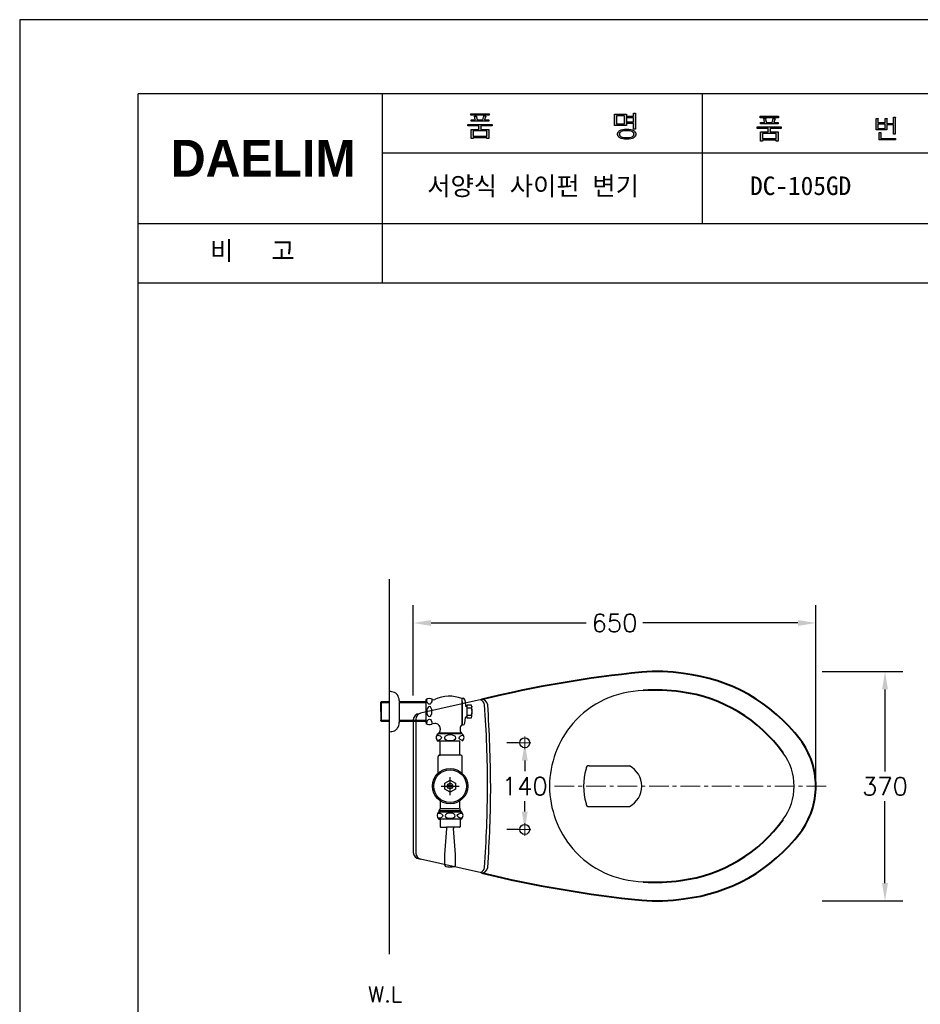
# Model space of a CAD drawing. Extents: x 69273 to 71698, y 58245 to 61676.
# Tile 2 of 4: x 69273 to 70727, y 60085 to 61676. Entities that reach past the tile are written whole.
import ezdxf
from ezdxf.lldxf.tags import DXFTag

# ---------------------------------------------------------------- set-up
doc = ezdxf.new("R2010")
doc.units = 0
doc.header["$MEASUREMENT"] = 0
doc.linetypes.add('CENTER', pattern=[50.8, 31.75, -6.35, 6.35, -6.35])
doc.layers.get('0').update_dxf_attribs({"linetype": 'CONTINUOUS'})
doc.layers.get('Defpoints').update_dxf_attribs({"linetype": 'CONTINUOUS'})
for name, color, linetype in [('001', 7, 'CONTINUOUS'), ('002', 7, 'CONTINUOUS'), ('D', 2, 'CONTINUOUS'), ('Dim', 4, 'CONTINUOUS'), ('LINE', 7, 'CONTINUOUS'), ('LINE @ 1 VP1', 7, 'CONTINUOUS'), ('LINE @ 1 VPModel', 7, 'CONTINUOUS'), ('YA', 7, 'CONTINUOUS')]:
    doc.layers.add(name, color=color, linetype=linetype)
for name, color, linetype, lineweight in [('CEN', 1, 'CENTER', 5), ('DWG', 7, 'CONTINUOUS', 25), ('OUTLINE', 11, 'CONTINUOUS', 40)]:
    doc.layers.add(name, color=color, linetype=linetype, lineweight=lineweight)
doc.styles.add('h', font='txt', dxfattribs={"height": 30})
doc.styles.get("Standard").update_dxf_attribs({"font": 'txt.shx', "bigfont": 'ghs.shx'})
doc.styles.add('스타일1', font='txt.shx', dxfattribs={"bigfont": 'ghs.shx'})
tags = doc.linetypes.add('Amconstr', pattern=[9999, 9999, 0]).pattern_tags.tags
tags[6:7] = [DXFTag(74, 4), DXFTag(75, 0), DXFTag(340, '0'), DXFTag(46, 1.0), DXFTag(50, 0.0), DXFTag(44, 0.0), DXFTag(45, 0.0)]
tags[4:5] = [DXFTag(74, 4), DXFTag(75, 0), DXFTag(340, '0'), DXFTag(46, 1.0), DXFTag(50, 0.0), DXFTag(44, 0.0), DXFTag(45, 0.0)]
doc.dimstyles.get("Standard").update_dxf_attribs({"dimtxt": 0.18, "dimasz": 0.18, "dimexe": 0.18, "dimexo": 0.0625, "dimgap": 0.09, "dimtad": 0, "dimtih": 1, "dimtoh": 1, "dimdec": 4, "dimzin": 0, "dimdsep": 46, "dimtxsty": 'Standard', "dimcen": 0.09, "dimadec": 0, "dimazin": 0, "dimtfac": 1, "dimtdec": 4, "dimtofl": 0, "dimtmove": 0, "dimatfit": 0, "dimfxl": 0, "dimtolj": 1, "dimtzin": 0, "dimarcsym": 0})

# ---------------------------------------------------------------- blocks, each defined once
blk = doc.blocks.new('*D7')
at = {"layer": 'Defpoints', "color": 0}
for p in [(70088.2, 60507.5), (70088.2, 60367.5), (70088.2, 60367.5)]:
    blk.add_point(p, dxfattribs=at)
at = {"layer": 'Dim', "color": 0, "lineweight": -2}
for p, q in [((70078.2, 60507.5), (70059.4, 60507.5)), ((70088.2, 60478.7), (70088.2, 60461.5)), ((70088.2, 60396.3), (70088.2, 60413.5)), ((70078.2, 60367.5), (70059.4, 60367.5))]:
    blk.add_line(p, q, dxfattribs=at)
at = {"layer": 'Dim', "color": 0}
for points in [[(70083.4, 60478.7), (70093, 60478.7), (70088.2, 60507.5)], [(70083.4, 60396.3), (70093, 60396.3), (70088.2, 60367.5)]]:
    blk.add_solid(points, dxfattribs=at)
at = {"layer": 'Dim', "color": 0, "insert": (70088.2, 60437.5), "char_height": 28.8, "attachment_point": 5}
blk.add_mtext('\\A1;140', dxfattribs=at)
blk = doc.blocks.new('*D9')
at = {"layer": 'Defpoints', "color": 0}
for p in [(70558.2, 60622.5), (70669.9, 60622.5), (70558.2, 60252)]:
    blk.add_point(p, dxfattribs=at)
at = {"layer": 'Dim', "color": 0, "lineweight": -2}
for p, q in [((70568.2, 60622.5), (70698.7, 60622.5)), ((70669.9, 60593.7), (70669.9, 60461.2)), ((70669.9, 60280.8), (70669.9, 60413.2)), ((70568.2, 60252), (70698.7, 60252))]:
    blk.add_line(p, q, dxfattribs=at)
at = {"layer": 'Dim', "color": 0}
for points in [[(70665.1, 60593.7), (70674.7, 60593.7), (70669.9, 60622.5)], [(70665.1, 60280.8), (70674.7, 60280.8), (70669.9, 60252)]]:
    blk.add_solid(points, dxfattribs=at)
at = {"layer": 'Dim', "color": 0, "insert": (70669.9, 60437.2), "char_height": 28.8, "attachment_point": 5}
blk.add_mtext('\\A1;370', dxfattribs=at)
blk = doc.blocks.new('*D10')
at = {"layer": 'Defpoints', "color": 0}
for p in [(70558.2, 60701.1), (69908.2, 60574.2), (70558.2, 60437.5)]:
    blk.add_point(p, dxfattribs=at)
at = {"layer": 'Dim', "color": 0, "lineweight": -2}
for p, q in [((69908.2, 60584.2), (69908.2, 60729.9)), ((70558.2, 60447.5), (70558.2, 60729.9)), ((69937, 60701.1), (70187.6, 60701.1)), ((70529.4, 60701.1), (70278.8, 60701.1))]:
    blk.add_line(p, q, dxfattribs=at)
at = {"layer": 'Dim', "color": 0}
for points in [[(69937, 60705.9), (69937, 60696.3), (69908.2, 60701.1)], [(70529.4, 60705.9), (70529.4, 60696.3), (70558.2, 60701.1)]]:
    blk.add_solid(points, dxfattribs=at)
at = {"layer": 'Dim', "color": 0, "insert": (70233.2, 60701.1), "char_height": 28.8, "attachment_point": 5}
blk.add_mtext('\\A1;650', dxfattribs=at)
blk = doc.blocks.new('*U32')
at = {"layer": 'LINE @ 1 VP1', "linetype": 'Amconstr'}
h = blk.add_hatch(color=256, dxfattribs=at)
h.dxf.hatch_style = 1
h.paths.add_polyline_path([(70475.4, 61509.8), (70468.9, 61509.8), (70468.9, 61507.4), (70497.2, 61507.4), (70497.2, 61509.8), (70490.5, 61509.8), (70491.8, 61514.2), (70491.8, 61514.6), (70492.5, 61515.3), (70492.5, 61515.4), (70492.5, 61515.4), (70492.6, 61515.5), (70492.6, 61515.5), (70492.6, 61515.5), (70492.6, 61515.6), (70492.6, 61515.6), (70492.6, 61515.6), (70492.5, 61515.6), (70492.5, 61515.6), (70492.5, 61515.6), (70492.4, 61515.7), (70492.2, 61515.7), (70491.5, 61515.9), (70489.1, 61516.3), (70487.6, 61509.8), (70478.4, 61509.8), (70477.2, 61514.7), (70477.4, 61515.2), (70477.5, 61515.5), (70477.5, 61515.6), (70477.6, 61515.7), (70477.6, 61515.7), (70477.6, 61515.7), (70477.6, 61515.8), (70477.6, 61515.8), (70477.6, 61515.8), (70477.5, 61515.8), (70477.5, 61515.9), (70477.5, 61515.9), (70477.5, 61515.9), (70477.4, 61515.9), (70477.3, 61515.9), (70477.1, 61516), (70476.2, 61516), (70474, 61516)])
h.paths.add_polyline_path([(70463.5, 61502.4), (70463.5, 61499.9), (70481.5, 61499.9), (70481.5, 61494.4), (70468.9, 61494.4), (70468.9, 61479.7), (70472, 61479.7), (70472, 61480.9), (70494.1, 61480.9), (70494.1, 61479.7), (70497.2, 61479.7), (70497.2, 61494.4), (70484.6, 61494.4), (70484.6, 61499.9), (70502.5, 61499.9), (70502.5, 61502.4)])
h.paths.add_polyline_path([(70494.1, 61491.8), (70494.1, 61483.5), (70472, 61483.5), (70472, 61491.8)], flags=16)
at = {"layer": 'LINE @ 1 VPModel', "linetype": 'Amconstr'}
h = blk.add_hatch(color=256, dxfattribs=at)
h.dxf.hatch_style = 1
h.paths.add_polyline_path([(70475.4, 61509.8), (70468.9, 61509.8), (70468.9, 61507.4), (70497.2, 61507.4), (70497.2, 61509.8), (70490.5, 61509.8), (70491.8, 61514.2), (70491.8, 61514.6), (70492.5, 61515.3), (70492.5, 61515.4), (70492.5, 61515.4), (70492.6, 61515.5), (70492.6, 61515.5), (70492.6, 61515.5), (70492.6, 61515.6), (70492.6, 61515.6), (70492.6, 61515.6), (70492.5, 61515.6), (70492.5, 61515.6), (70492.5, 61515.6), (70492.4, 61515.7), (70492.2, 61515.7), (70491.5, 61515.9), (70489.1, 61516.3), (70487.6, 61509.8), (70478.4, 61509.8), (70477.2, 61514.7), (70477.4, 61515.2), (70477.5, 61515.5), (70477.5, 61515.6), (70477.6, 61515.7), (70477.6, 61515.7), (70477.6, 61515.7), (70477.6, 61515.8), (70477.6, 61515.8), (70477.6, 61515.8), (70477.5, 61515.8), (70477.5, 61515.9), (70477.5, 61515.9), (70477.5, 61515.9), (70477.4, 61515.9), (70477.3, 61515.9), (70477.1, 61516), (70476.2, 61516), (70474, 61516)])
h.paths.add_polyline_path([(70463.5, 61502.4), (70463.5, 61499.9), (70481.5, 61499.9), (70481.5, 61494.4), (70468.9, 61494.4), (70468.9, 61479.7), (70472, 61479.7), (70472, 61480.9), (70494.1, 61480.9), (70494.1, 61479.7), (70497.2, 61479.7), (70497.2, 61494.4), (70484.6, 61494.4), (70484.6, 61499.9), (70502.5, 61499.9), (70502.5, 61502.4)])
h.paths.add_polyline_path([(70494.1, 61491.8), (70494.1, 61483.5), (70472, 61483.5), (70472, 61491.8)], flags=16)
blk = doc.blocks.new('*U33')
at = {"layer": 'LINE @ 1 VP1', "linetype": 'Amconstr'}
h = blk.add_hatch(color=256, dxfattribs=at)
h.dxf.hatch_style = 1
h.paths.add_polyline_path([(70497.8, 61519.6), (70468.2, 61519.6), (70468.2, 61517.2), (70497.8, 61517.2)])
at = {"layer": 'LINE @ 1 VPModel', "linetype": 'Amconstr'}
h = blk.add_hatch(color=256, dxfattribs=at)
h.dxf.hatch_style = 1
h.paths.add_polyline_path([(70497.8, 61519.6), (70468.2, 61519.6), (70468.2, 61517.2), (70497.8, 61517.2)])
blk = doc.blocks.new('*U34')
at = {"layer": 'LINE @ 1 VP1', "linetype": 'Amconstr'}
h = blk.add_hatch(color=256, dxfattribs=at)
h.dxf.hatch_style = 1
h.paths.add_polyline_path([(70673.1, 61514.5), (70673.1, 61514.9), (70673.3, 61515.3), (70673.4, 61515.4), (70673.4, 61515.5), (70673.4, 61515.6), (70673.4, 61515.7), (70673.4, 61515.7), (70673.4, 61515.7), (70673.4, 61515.7), (70673.4, 61515.8), (70673.4, 61515.8), (70673.3, 61515.8), (70673.3, 61515.8), (70673.3, 61515.9), (70673.2, 61515.9), (70673.1, 61515.9), (70672.9, 61516), (70672.1, 61516), (70670.2, 61516), (70670.2, 61509.4), (70658.3, 61509.4), (70658.3, 61514.8), (70658.4, 61515.1), (70658.6, 61515.4), (70658.7, 61515.6), (70658.7, 61515.6), (70658.7, 61515.7), (70658.7, 61515.7), (70658.8, 61515.8), (70658.8, 61515.8), (70658.8, 61515.8), (70658.7, 61515.8), (70658.7, 61515.9), (70658.7, 61515.9), (70658.7, 61515.9), (70658.7, 61515.9), (70658.7, 61515.9), (70658.7, 61515.9), (70658.6, 61515.9), (70658.4, 61516), (70657.7, 61516), (70655.6, 61516), (70655.6, 61497.6), (70673.1, 61497.6), (70673.1, 61505.7), (70683.4, 61505.7), (70683.4, 61490.6), (70686.2, 61490.6), (70686.2, 61516.8), (70686.3, 61517.2), (70686.4, 61517.5), (70686.5, 61517.7), (70686.6, 61517.9), (70686.6, 61517.9), (70686.6, 61518), (70686.6, 61518), (70686.6, 61518), (70686.6, 61518.1), (70686.6, 61518.1), (70686.5, 61518.1), (70686.5, 61518.1), (70686.5, 61518.2), (70686.5, 61518.2), (70686.4, 61518.2), (70686.3, 61518.2), (70686.1, 61518.3), (70685.7, 61518.3), (70683.4, 61518.3), (70683.4, 61508), (70673.1, 61508)])
h.paths.add_polyline_path([(70670.2, 61507.1), (70670.2, 61499.8), (70658.3, 61499.8), (70658.3, 61507.1)], flags=16)
h.paths.add_polyline_path([(70663.4, 61493), (70663.3, 61492.8), (70663.1, 61492.5), (70663.1, 61492.2), (70663.1, 61483.9), (70687.1, 61483.9), (70687.1, 61481.6), (70660.3, 61481.6), (70660.3, 61493.4), (70662.4, 61493.4), (70663.1, 61493.4), (70663.2, 61493.3), (70663.4, 61493.3), (70663.4, 61493.2), (70663.4, 61493.1)])
at = {"layer": 'LINE @ 1 VPModel', "linetype": 'Amconstr'}
h = blk.add_hatch(color=256, dxfattribs=at)
h.dxf.hatch_style = 1
h.paths.add_polyline_path([(70673.1, 61514.5), (70673.1, 61514.9), (70673.3, 61515.3), (70673.4, 61515.4), (70673.4, 61515.5), (70673.4, 61515.6), (70673.4, 61515.7), (70673.4, 61515.7), (70673.4, 61515.7), (70673.4, 61515.7), (70673.4, 61515.8), (70673.4, 61515.8), (70673.3, 61515.8), (70673.3, 61515.8), (70673.3, 61515.9), (70673.2, 61515.9), (70673.1, 61515.9), (70672.9, 61516), (70672.1, 61516), (70670.2, 61516), (70670.2, 61509.4), (70658.3, 61509.4), (70658.3, 61514.8), (70658.4, 61515.1), (70658.6, 61515.4), (70658.7, 61515.6), (70658.7, 61515.6), (70658.7, 61515.7), (70658.7, 61515.7), (70658.8, 61515.8), (70658.8, 61515.8), (70658.8, 61515.8), (70658.7, 61515.8), (70658.7, 61515.9), (70658.7, 61515.9), (70658.7, 61515.9), (70658.7, 61515.9), (70658.7, 61515.9), (70658.7, 61515.9), (70658.6, 61515.9), (70658.4, 61516), (70657.7, 61516), (70655.6, 61516), (70655.6, 61497.6), (70673.1, 61497.6), (70673.1, 61505.7), (70683.4, 61505.7), (70683.4, 61490.6), (70686.2, 61490.6), (70686.2, 61516.8), (70686.3, 61517.2), (70686.4, 61517.5), (70686.5, 61517.7), (70686.6, 61517.9), (70686.6, 61517.9), (70686.6, 61518), (70686.6, 61518), (70686.6, 61518), (70686.6, 61518.1), (70686.6, 61518.1), (70686.5, 61518.1), (70686.5, 61518.1), (70686.5, 61518.2), (70686.5, 61518.2), (70686.4, 61518.2), (70686.3, 61518.2), (70686.1, 61518.3), (70685.7, 61518.3), (70683.4, 61518.3), (70683.4, 61508), (70673.1, 61508)])
h.paths.add_polyline_path([(70670.2, 61507.1), (70670.2, 61499.8), (70658.3, 61499.8), (70658.3, 61507.1)], flags=16)
h.paths.add_polyline_path([(70663.4, 61493), (70663.3, 61492.8), (70663.1, 61492.5), (70663.1, 61492.2), (70663.1, 61483.9), (70687.1, 61483.9), (70687.1, 61481.6), (70660.3, 61481.6), (70660.3, 61493.4), (70662.4, 61493.4), (70663.1, 61493.4), (70663.2, 61493.3), (70663.4, 61493.3), (70663.4, 61493.2), (70663.4, 61493.1)])

msp = doc.modelspace()

# ---------------------------------------------------------------- hatches: boundary and pattern name
at = {"layer": 'YA'}
h = msp.add_hatch(color=256, dxfattribs=at)
h.paths.add_polyline_path([(70263.8, 61519.8), (70263.8, 61524.7), (70266.2, 61524.7), (70266.6, 61524.6), (70266.9, 61524.6), (70267, 61524.6), (70267.1, 61524.6), (70267.1, 61524.5), (70267.2, 61524.5), (70267.2, 61524.5), (70267.2, 61524.5), (70267.2, 61524.5), (70267.2, 61524.5), (70267.2, 61524.5), (70267.2, 61524.4), (70267.2, 61524.4), (70267.2, 61524.4), (70267.2, 61524.4), (70267.2, 61524.4), (70267.2, 61524.3), (70267.2, 61524.2), (70267.1, 61524), (70266.9, 61523.6), (70266.9, 61523.3), (70266.9, 61498.9), (70263.8, 61498.9), (70263.8, 61508), (70253.9, 61508), (70253.9, 61510.5), (70263.8, 61510.5), (70263.8, 61517.2), (70253.9, 61517.2), (70253.9, 61519.8)])
h.paths.add_polyline_path([(70244, 61495), (70243.4, 61494.6), (70242.8, 61494.2), (70242.3, 61493.7), (70241.9, 61493.2), (70241.6, 61492.7), (70241.3, 61492.1), (70241.2, 61491.4), (70241.2, 61490.7), (70241.2, 61490.1), (70241.3, 61489.5), (70241.6, 61488.9), (70241.9, 61488.3), (70242.3, 61487.9), (70242.8, 61487.4), (70243.4, 61487), (70244, 61486.6), (70245.7, 61486), (70247.7, 61485.6), (70252.9, 61485.2), (70258, 61485.6), (70260, 61486), (70261.7, 61486.6), (70262.4, 61487), (70263, 61487.4), (70263.5, 61487.9), (70263.9, 61488.3), (70264.2, 61488.9), (70264.4, 61489.5), (70264.6, 61490.1), (70264.6, 61490.7), (70264.6, 61491.4), (70264.4, 61492.1), (70264.2, 61492.7), (70263.9, 61493.2), (70263.5, 61493.7), (70263, 61494.2), (70262.4, 61494.6), (70261.7, 61495), (70260, 61495.6), (70258, 61496.1), (70252.9, 61496.4), (70247.7, 61496.1), (70245.7, 61495.6)], flags=16)
h.paths.add_polyline_path([(70264, 61496.6), (70264.9, 61496.1), (70265.6, 61495.5), (70266.3, 61494.8), (70266.8, 61494.1), (70267.2, 61493.3), (70267.5, 61492.5), (70267.6, 61491.6), (70267.7, 61490.7), (70267.6, 61489.9), (70267.5, 61489), (70267.2, 61488.2), (70266.8, 61487.5), (70266.3, 61486.8), (70265.6, 61486.1), (70264.9, 61485.5), (70264, 61485), (70263, 61484.4), (70261.9, 61484), (70259.3, 61483.2), (70256.3, 61482.8), (70252.9, 61482.7), (70249.5, 61482.8), (70246.4, 61483.2), (70243.9, 61484), (70242.7, 61484.4), (70241.7, 61485), (70240.9, 61485.5), (70240.1, 61486.1), (70239.5, 61486.8), (70239, 61487.5), (70238.6, 61488.2), (70238.3, 61489), (70238.2, 61489.9), (70238.1, 61490.7), (70238.2, 61491.6), (70238.3, 61492.5), (70238.6, 61493.3), (70239, 61494.1), (70239.5, 61494.8), (70240.1, 61495.5), (70240.9, 61496.1), (70241.7, 61496.6), (70242.7, 61497.2), (70243.9, 61497.7), (70246.4, 61498.4), (70249.5, 61498.8), (70252.9, 61499), (70256.3, 61498.8), (70259.3, 61498.4), (70261.9, 61497.7), (70263, 61497.2)])
h.paths.add_polyline_path([(70236.2, 61520.3), (70236.2, 61507.2), (70249.3, 61507.2), (70249.3, 61520.3)], flags=16)
h.paths.add_polyline_path([(70252.4, 61522.9), (70252.4, 61504.6), (70233.1, 61504.6), (70233.1, 61522.9)])
h.paths.add_polyline_path([(70004.9, 61495.9), (70004.9, 61487.6), (70026.9, 61487.6), (70026.9, 61495.9)], flags=16)
h.paths.add_polyline_path([(70010.4, 61520), (70010.4, 61519.9), (70010.4, 61519.9), (70010.4, 61519.9), (70010.4, 61519.9), (70010.4, 61519.9), (70010.4, 61519.8), (70010.4, 61519.8), (70010.4, 61519.8), (70010.4, 61519.7), (70010.4, 61519.6), (70010.3, 61519.5), (70010.2, 61519.1), (70010.1, 61518.9), (70010.1, 61518.8), (70010.1, 61518.7), (70010.1, 61518.6), (70011.3, 61513.9), (70020.5, 61513.9), (70021.9, 61520.4), (70024.4, 61520), (70025.1, 61519.8), (70025.3, 61519.8), (70025.4, 61519.7), (70025.4, 61519.7), (70025.4, 61519.7), (70025.4, 61519.7), (70025.4, 61519.6), (70025.4, 61519.6), (70025.4, 61519.6), (70025.4, 61519.6), (70025.4, 61519.6), (70025.4, 61519.5), (70025.4, 61519.4), (70025.3, 61519.4), (70025.2, 61519.2), (70024.9, 61518.9), (70024.8, 61518.7), (70024.7, 61518.6), (70024.7, 61518.4), (70024.6, 61518.3), (70023.4, 61513.9), (70030, 61513.9), (70030, 61511.5), (70001.7, 61511.5), (70001.7, 61513.9), (70008.3, 61513.9), (70006.9, 61520.1), (70009, 61520.1), (70009.9, 61520.1), (70010.2, 61520), (70010.3, 61520), (70010.4, 61520)])
h.paths.add_polyline_path([(70030.7, 61523.7), (70030.7, 61521.3), (70001.1, 61521.3), (70001.1, 61523.7)])
h.paths.add_polyline_path([(70035.4, 61504), (70017.5, 61504), (70017.5, 61498.5), (70030.1, 61498.5), (70030.1, 61483.7), (70026.9, 61483.7), (70026.9, 61485), (70004.9, 61485), (70004.9, 61483.7), (70001.8, 61483.7), (70001.8, 61498.5), (70014.3, 61498.5), (70014.3, 61504), (69996.4, 61504), (69996.4, 61506.5), (70035.4, 61506.5)])

# ---------------------------------------------------------------- linework, layer by layer
at = {"color": 0, "lineweight": 30}
msp.add_lwpolyline([(69967.7, 60447.3), (69976.2, 60442.4), (69976.2, 60432.6), (69967.7, 60427.7), (69959.2, 60432.6), (69959.2, 60442.4)], close=True, dxfattribs=at)
at = {"layer": '001', "color": 7}
msp.add_line((69908.2, 60544.6), (69908.2, 60330.3), dxfattribs=at)
at = {"layer": '002', "color": 7}
for p, q in [((69869.6, 60166.1), (69869.6, 60772.1)), ((69912.1, 60545.5), (69912.1, 60329.4))]:
    msp.add_line(p, q, dxfattribs=at)
at = {"layer": 'CEN', "color": 0}
for p, q in [((70078.2, 60507.5), (70098.2, 60507.5)), ((70088.2, 60497.5), (70088.2, 60517.5)), ((70136.5, 60437.5), (70577.8, 60437.5)), ((70078.2, 60367.5), (70098.2, 60367.5)), ((70088.2, 60357.5), (70088.2, 60377.5))]:
    msp.add_line(p, q, dxfattribs=at)
at = {"layer": 'D', "color": 0, "lineweight": 30}
for p, q in [((69869.6, 60572), (69855.6, 60572)), ((69928.7, 60572), (69885.5, 60571.9)), ((69855.6, 60544), (69869.6, 60544)), ((69885.6, 60543.9), (69928.7, 60544))]:
    msp.add_line(p, q, dxfattribs=at)
at = {"layer": 'Dim', "color": 0}
for p, q in [((70018.5, 60577.5), (69919.9, 60555.3)), ((69967.7, 60423.1), (69967.7, 60451.9)), ((69953.3, 60437.5), (69982.1, 60437.5)), ((70018.5, 60297.5), (69919.9, 60319.7))]:
    msp.add_line(p, q, dxfattribs=at)
for centre, radius, start, end in [((70013.5, 60567.5), 10, 7.8535, 72.6496), ((70013.5, 60567.5), 10, 7.8541, 72.6496), ((70018.5, 60567.5), 10, 9.1991, 90), ((69918.2, 60544.6), 10, 91.2031, 180), ((69922.1, 60545.5), 10, 102.6898, 180), ((70012.6, 60567.5), 10, 183.0389, 190.6053), ((67879.7, 60424.8), 2148.6, 0.3386, 3.8431), ((67918.4, 60425.9), 2114.8, 0.322, 3.8809), ((67820.7, 60452.2), 2207.5, 356.2057, 359.6349), ((67872, 60450.6), 2161.3, 356.1593, 359.6602), ((69918.2, 60330.3), 10, 180, 268.7969), ((69922.1, 60329.4), 10, 180, 257.3102), ((70013.5, 60307.5), 10, 287.3504, 352.1465), ((70013.5, 60307.5), 10, 287.3504, 352.1459), ((70018.5, 60307.5), 10, 270, 350.8009)]:
    msp.add_arc(centre, radius, start, end, dxfattribs=at)
at = {"layer": 'DWG', "color": 0, "lineweight": 30}
for p, q in [((69855.6, 60573.1), (69856.7, 60574.2)), ((69855.6, 60558), (69855.6, 60573.1)), ((69855.6, 60558), (69855.6, 60573.1)), ((69855.6, 60558), (69855.6, 60573.1)), ((69855.6, 60573.1), (69855.6, 60572)), ((69855.6, 60572), (69855.6, 60544)), ((69856.7, 60574.2), (69869.6, 60574.2)), ((69856.7, 60542.9), (69856.7, 60574.2)), ((69885.5, 60575.8), (69885.6, 60540.6)), ((69885.5, 60574.2), (69928.7, 60574.2)), ((69928.7, 60577), (69928.7, 60542.9)), ((69986.7, 60579), (69986.7, 60576.7)), ((69986.7, 60576.7), (69986.7, 60539.2)), ((69986.7, 60574.2), (69987.2, 60574.2)), ((69987.2, 60574.2), (69987.2, 60579.5)), ((69987.2, 60579.5), (69988.5, 60579.5)), ((69987.2, 60574.2), (69987.2, 60541.7)), ((69991.5, 60576.8), (69992.4, 60567.6)), ((69995.4, 60568.4), (69994.9, 60567.2)), ((69995.4, 60547.6), (69995.4, 60568.4)), ((70002.4, 60568.4), (69995.4, 60568.4)), ((69995.4, 60563.8), (70002.4, 60563.8)), ((69855.6, 60542.9), (69855.6, 60544)), ((69855.6, 60544), (69855.6, 60542.9)), ((69855.6, 60542.9), (69856.7, 60541.7)), ((69856.7, 60541.7), (69856.7, 60542.9)), ((69869.6, 60541.7), (69856.7, 60541.7)), ((69928.7, 60541.7), (69885.6, 60541.7)), ((69928.7, 60542.8), (69928.7, 60539)), ((69986.7, 60541.7), (69987.2, 60541.7)), ((69986.7, 60539.2), (69986.7, 60537)), ((69987.2, 60541.7), (69987.2, 60536.5)), ((69991.5, 60539.2), (69992.4, 60548.3)), ((69995.4, 60547.6), (69994.9, 60548.7)), ((69995.4, 60552.1), (70002.4, 60552.1)), ((70002.4, 60547.6), (69995.4, 60547.6)), ((69986.7, 60523), (69948.7, 60523)), ((69948.7, 60523), (69948.7, 60522)), ((69951.7, 60530.7), (69951.7, 60528.7)), ((69983.7, 60530.3), (69983.7, 60528.7)), ((69986.7, 60522), (69986.7, 60523)), ((69987.2, 60536.5), (69988.5, 60536.5)), ((69948.2, 60522), (69948.7, 60522)), ((69951.8, 60510), (69948.2, 60510)), ((69986.7, 60522), (69948.7, 60522)), ((69951.8, 60487.5), (69951.8, 60510)), ((69983.6, 60510), (69951.8, 60510)), ((69983.6, 60487.5), (69983.6, 60510)), ((69987.2, 60522), (69986.7, 60522)), ((69948.2, 60458.2), (69948.2, 60485.5)), ((69950.2, 60487.5), (69951.8, 60487.5)), ((69983.6, 60487.5), (69951.8, 60487.5)), ((69985.2, 60487.5), (69983.6, 60487.5)), ((69987.2, 60458.2), (69987.2, 60485.5)), ((69963.4, 60438.3), (69972, 60438.3)), ((69963.4, 60436.7), (69972, 60436.7)), ((69952.2, 60401.7), (69952.2, 60413.5)), ((69983.2, 60401.7), (69983.2, 60413.5)), ((69949.2, 60396), (69950.2, 60396)), ((69950.2, 60397.5), (69951.8, 60400.2)), ((69985.2, 60397.5), (69950.2, 60397.5)), ((69950.2, 60396), (69950.2, 60397.5)), ((69950.2, 60396), (69985.2, 60396)), ((69982, 60400.9), (69953.1, 60400.9)), ((69985.2, 60397.5), (69983.6, 60400.2)), ((69985.2, 60396), (69985.2, 60397.5)), ((69986.2, 60396), (69985.2, 60396)), ((69949.2, 60384), (69950.7, 60384)), ((69984.7, 60384), (69950.7, 60384)), ((69951.7, 60383), (69951.7, 60372)), ((69983.7, 60383), (69983.7, 60372)), ((69986.2, 60384), (69984.7, 60384)), ((69952.7, 60371), (69957, 60371)), ((69957, 60371), (69961.9, 60371)), ((69959.2, 60327), (69962.2, 60369.2)), ((69973.5, 60371), (69961.9, 60371)), ((69976.2, 60327), (69973.2, 60369.2)), ((69978.5, 60371), (69973.5, 60371)), ((69982.7, 60371), (69978.5, 60371)), ((69959.2, 60309.6), (69959.2, 60327)), ((69976.2, 60309.6), (69976.2, 60327))]:
    msp.add_line(p, q, dxfattribs=at)
for radius in [28.5, 26.5, 4.4]:
    msp.add_circle((69967.7, 60437.5), radius, dxfattribs=at)
for centre, radius, start, end in [((69868.1, 60560.5), 30, 70.9929, 87.134), ((69874.2, 60579.5), 10, 37.1965, 68.8073), ((69865.6, 60574.5), 20, 3.9377, 33.7923), ((69934.7, 60569), 10, 58.5853, 127.05), ((69941.5, 60580.1), 3, 238.5853, 295.7555), ((69966.6, 60528.1), 54.7, 68.3899, 115.7555), ((69988.5, 60576.5), 3, 5.8234, 90), ((69993.7, 60567.8), 1.3, 185.8232, 334.4413), ((69933.2, 60558), 70, 4.4244, 8.5378), ((69990.4, 60566.5), 12.3, 347.4205, 358.3603), ((69980.5, 60558), 22.7, 344.9804, 15.0196), ((69933.2, 60558), 70, 0, 4.4244), ((69933.2, 60558), 70, 355.5756, 0), ((69865.6, 60541.5), 20, 326.2077, 357.4359), ((69934.7, 60546.9), 10, 232.95, 290.0721), ((69944.7, 60519.7), 19, 95.1008, 110.0721), ((69943.7, 60530.7), 8, 0, 95.1008), ((69988.5, 60539.5), 3, 270, 354.1766), ((69993.7, 60548.2), 1.3, 25.5587, 174.1768), ((69933.2, 60558), 70, 351.4622, 355.5756), ((69992.8, 60549.7), 9.91, 0.0479, 13.8506), ((69868.1, 60555.4), 30, 272.866, 289.0071), ((69874.2, 60536.4), 10, 291.1927, 322.8035), ((69944.7, 60528.7), 7, 304.8499, 0), ((69992.7, 60530.3), 9, 131.8103, 180), ((69990.7, 60528.7), 7, 180, 235.1501), ((69952.7, 60516), 7.5, 126.8699, 233.1301), ((69982.7, 60516), 7.5, 306.8699, 53.1301), ((69950.2, 60485.5), 2, 90, 180), ((69985.2, 60485.5), 2, 0, 90), ((69956, 60390), 9, 138.1897, 221.8103), ((69949.2, 60401.7), 3, 330, 0), ((69986.2, 60401.7), 3, 180, 210), ((69979.5, 60390), 9, 318.1897, 41.8103), ((69950.7, 60383), 1, 0, 90), ((69984.7, 60383), 1, 90, 180), ((69952.7, 60372), 1, 180, 270), ((69958.2, 60369.5), 4, 356.3211, 22.0243), ((69977.2, 60369.5), 4, 157.9757, 183.6789), ((69982.7, 60372), 1, 270, 0), ((69961.2, 60309.6), 2, 180, 259.1799), ((69967.7, 60343.6), 36.6, 259.1799, 280.8201), ((69974.2, 60309.6), 2, 280.8201, 0)]:
    msp.add_arc(centre, radius, start, end, dxfattribs=at)
at = {"layer": 'DWG', "color": 0, "lineweight": 30, "extrusion": (0, 0, -1)}
for centre, major_axis, ratio, start_param, end_param in [((69934.2, 60577.9), (0, 8.02), 0.523213, 1.527604, 4.697404), ((69934.2, 60537.8), (0, 8.02), 0.523213, 4.750474, 7.873767), ((69944.4, 60515.7), (9.31, 0), 0.491236, 4.939713, 7.586324), ((69991.4, 60515.7), (9.31, 0), 0.491236, 1.875951, 4.446874), ((69947.7, 60389.8), (8.19, 0), 0.512703, 4.734625, 7.814232), ((69987.5, 60389.8), (8.19, 0), 0.512703, 1.587937, 4.712871)]:
    msp.add_ellipse(centre, major_axis=major_axis, ratio=ratio, start_param=start_param, end_param=end_param, dxfattribs=at)
for centre, major_axis, ratio in [((69934.2, 60558), (0, 8.02), 0.523213), ((69967.7, 60515.7), (9.31, 0), 0.491236), ((69967.7, 60389.8), (8.19, 0), 0.512703)]:
    msp.add_ellipse(centre, major_axis=major_axis, ratio=ratio, dxfattribs=at)
at = {"layer": 'LINE', "color": 0}
for p, q in [((70192.2, 60470.5), (70257.2, 60470.5)), ((70192.2, 60404.5), (70257.2, 60404.5))]:
    msp.add_line(p, q, dxfattribs=at)
for centre in [(70088.2, 60507.5), (70088.2, 60367.5)]:
    msp.add_circle(centre, 8, dxfattribs=at)
for centre, radius, start, end in [((70282.5, 60436.9), 154.9, 91.0733, 138.9454), ((70287.2, 60435.9), 159.1, 139.7796, 179.4355), ((70433.2, 60437.5), 90, 0, 36.5007), ((70283.8, 60437.5), 100.6, 163.8382, 196.1618), ((70192.2, 60465.5), 5, 90, 180), ((70239.9, 60437.5), 37.2, 297.5632, 62.4368), ((70287.2, 60439), 159.1, 180.5645, 220.2204), ((70433.2, 60437.5), 90, 323.4993, 0), ((70192.2, 60409.5), 5, 180, 270), ((70282.5, 60438), 154.9, 221.0546, 268.9267)]:
    msp.add_arc(centre, radius, start, end, dxfattribs=at)
at = {"layer": 'OUTLINE', "color": 0}
for centre, radius, start, end in [((70465.9, 58738.1), 1893, 95.7228, 103.6704), ((70301.5, 60333), 289.7, 81.4103, 94.8257), ((70313.8, 60345.4), 275.8, 37.3639, 83.5509), ((70301.5, 60333), 259.7, 81.4103, 94.8257), ((70308.7, 60349.4), 242.5, 35.7411, 82.5272), ((70433.2, 60437.5), 125, 0, 37.0455), ((70433.2, 60437.5), 125, 322.9545, 0), ((70308.7, 60525.5), 242.5, 277.4728, 324.2589), ((70313.8, 60529.5), 275.8, 276.4491, 322.6361), ((70465.9, 62136.8), 1893, 256.3296, 264.2772), ((70301.5, 60541.9), 259.7, 265.1743, 278.5897), ((70301.5, 60541.9), 289.7, 265.1743, 278.5897)]:
    msp.add_arc(centre, radius, start, end, dxfattribs=at)
at = {"layer": 'YA', "color": 7}
for p, q in [((71540, 61555.8), (69464, 61555.8)), ((69464, 60485.6), (69464, 61555.8)), ((69858.5, 61249.8), (69858.5, 61555.8)), ((70375.4, 61345.5), (70375.4, 61555.5)), ((71540, 61459.8), (69858.5, 61459.8)), ((71540, 61345.8), (69464, 61345.8)), ((71540, 61249.8), (69464, 61249.8)), ((71540, 61249.8), (69464, 61249.8)), ((69464, 58375.8), (69464, 60485.6))]:
    msp.add_line(p, q, dxfattribs=at)
at = {"layer": 'YA', "color": 0}
msp.add_lwpolyline([(69272.7, 58245.3), (71698.2, 58245.3), (71698.2, 61675.7), (69272.7, 61675.7)], close=True, dxfattribs=at)
at = {"layer": 'YA', "color": 7}
for points in [[(70263.8, 61519.8), (70263.8, 61524.7), (70266.2, 61524.7), (70266.6, 61524.6), (70266.9, 61524.6), (70267, 61524.6), (70267.1, 61524.6), (70267.1, 61524.5), (70267.2, 61524.5), (70267.2, 61524.5), (70267.2, 61524.5), (70267.2, 61524.5), (70267.2, 61524.5), (70267.2, 61524.5), (70267.2, 61524.4), (70267.2, 61524.4), (70267.2, 61524.4), (70267.2, 61524.4), (70267.2, 61524.4), (70267.2, 61524.3), (70267.2, 61524.2), (70267.1, 61524), (70266.9, 61523.6), (70266.9, 61523.3), (70266.9, 61498.9), (70263.8, 61498.9), (70263.8, 61508), (70253.9, 61508), (70253.9, 61510.5), (70263.8, 61510.5), (70263.8, 61517.2), (70253.9, 61517.2), (70253.9, 61519.8), (70263.8, 61519.8)], [(70030.7, 61523.7), (70030.7, 61521.3), (70001.1, 61521.3), (70001.1, 61523.7), (70030.7, 61523.7)], [(70010.4, 61520), (70010.4, 61519.9), (70010.4, 61519.9), (70010.4, 61519.9), (70010.4, 61519.9), (70010.4, 61519.9), (70010.4, 61519.8), (70010.4, 61519.8), (70010.4, 61519.8), (70010.4, 61519.7), (70010.4, 61519.6), (70010.3, 61519.5), (70010.2, 61519.1), (70010.1, 61518.9), (70010.1, 61518.8), (70010.1, 61518.7), (70010.1, 61518.6), (70011.3, 61513.9), (70020.5, 61513.9), (70021.9, 61520.4), (70024.4, 61520), (70025.1, 61519.8), (70025.3, 61519.8), (70025.4, 61519.7), (70025.4, 61519.7), (70025.4, 61519.7), (70025.4, 61519.7), (70025.4, 61519.6), (70025.4, 61519.6), (70025.4, 61519.6), (70025.4, 61519.6), (70025.4, 61519.6), (70025.4, 61519.5), (70025.4, 61519.4), (70025.3, 61519.4), (70025.2, 61519.2), (70024.9, 61518.9), (70024.8, 61518.7), (70024.7, 61518.6), (70024.7, 61518.4), (70024.6, 61518.3), (70023.4, 61513.9), (70030, 61513.9), (70030, 61511.5), (70001.7, 61511.5), (70001.7, 61513.9), (70008.3, 61513.9), (70006.9, 61520.1), (70009, 61520.1), (70009.9, 61520.1), (70010.2, 61520), (70010.3, 61520), (70010.4, 61520), (70010.4, 61520)], [(70252.4, 61522.9), (70252.4, 61504.6), (70233.1, 61504.6), (70233.1, 61522.9), (70252.4, 61522.9)], [(70236.2, 61520.3), (70236.2, 61507.2), (70249.3, 61507.2), (70249.3, 61520.3), (70236.2, 61520.3)], [(70497.8, 61519.6), (70497.8, 61517.2), (70468.2, 61517.2), (70468.2, 61519.6), (70497.8, 61519.6)], [(70477.5, 61515.9), (70477.5, 61515.9), (70477.5, 61515.8), (70477.6, 61515.8), (70477.6, 61515.8), (70477.6, 61515.8), (70477.6, 61515.7), (70477.6, 61515.7), (70477.6, 61515.7), (70477.5, 61515.6), (70477.5, 61515.5), (70477.4, 61515.4), (70477.3, 61515), (70477.3, 61514.9), (70477.2, 61514.7), (70477.2, 61514.6), (70477.2, 61514.5), (70478.4, 61509.8), (70487.6, 61509.8), (70489.1, 61516.3), (70491.5, 61515.9), (70492.2, 61515.7), (70492.4, 61515.7), (70492.5, 61515.6), (70492.5, 61515.6), (70492.5, 61515.6), (70492.6, 61515.6), (70492.6, 61515.6), (70492.6, 61515.6), (70492.6, 61515.5), (70492.6, 61515.5), (70492.6, 61515.5), (70492.5, 61515.4), (70492.5, 61515.4), (70492.4, 61515.3), (70492.3, 61515.1), (70492, 61514.8), (70491.9, 61514.6), (70491.8, 61514.5), (70491.8, 61514.4), (70491.8, 61514.2), (70490.5, 61509.8), (70497.2, 61509.8), (70497.2, 61507.4), (70468.9, 61507.4), (70468.9, 61509.8), (70475.4, 61509.8), (70474, 61516), (70476.2, 61516), (70477.1, 61516), (70477.3, 61515.9), (70477.4, 61515.9), (70477.5, 61515.9), (70477.5, 61515.9)], [(70658.7, 61515.9), (70658.7, 61515.9), (70658.7, 61515.9), (70658.7, 61515.8), (70658.8, 61515.8), (70658.8, 61515.8), (70658.8, 61515.8), (70658.7, 61515.7), (70658.7, 61515.7), (70658.7, 61515.6), (70658.7, 61515.6), (70658.6, 61515.4), (70658.4, 61515.1), (70658.3, 61514.8), (70658.3, 61509.4), (70670.2, 61509.4), (70670.2, 61516), (70672.1, 61516), (70672.9, 61516), (70673.1, 61515.9), (70673.2, 61515.9), (70673.3, 61515.9), (70673.3, 61515.8), (70673.3, 61515.8), (70673.4, 61515.8), (70673.4, 61515.8), (70673.4, 61515.7), (70673.4, 61515.7), (70673.4, 61515.7), (70673.4, 61515.7), (70673.4, 61515.6), (70673.4, 61515.5), (70673.4, 61515.4), (70673.3, 61515.3), (70673.1, 61514.9), (70673.1, 61514.5), (70673.1, 61508), (70683.4, 61508), (70683.4, 61518.3), (70685.7, 61518.3), (70686.1, 61518.3), (70686.3, 61518.2), (70686.4, 61518.2), (70686.5, 61518.2), (70686.5, 61518.2), (70686.5, 61518.1), (70686.5, 61518.1), (70686.6, 61518.1), (70686.6, 61518.1), (70686.6, 61518.1), (70686.6, 61518.1), (70686.6, 61518), (70686.6, 61518), (70686.6, 61518), (70686.6, 61517.9), (70686.6, 61517.9), (70686.5, 61517.7), (70686.4, 61517.5), (70686.3, 61517.2), (70686.2, 61516.8), (70686.2, 61490.6), (70683.4, 61490.6), (70683.4, 61505.7), (70673.1, 61505.7), (70673.1, 61497.6), (70655.6, 61497.6), (70655.6, 61516), (70657.7, 61516), (70658.4, 61516), (70658.6, 61515.9), (70658.7, 61515.9), (70658.7, 61515.9), (70658.7, 61515.9), (70658.7, 61515.9)], [(70035.4, 61504), (70017.5, 61504), (70017.5, 61498.5), (70030.1, 61498.5), (70030.1, 61483.7), (70026.9, 61483.7), (70026.9, 61485), (70004.9, 61485), (70004.9, 61483.7), (70001.8, 61483.7), (70001.8, 61498.5), (70014.3, 61498.5), (70014.3, 61504), (69996.4, 61504), (69996.4, 61506.5), (70035.4, 61506.5), (70035.4, 61504)], [(70004.9, 61495.9), (70004.9, 61487.6), (70026.9, 61487.6), (70026.9, 61495.9), (70004.9, 61495.9)], [(70264, 61496.6), (70264.9, 61496.1), (70265.6, 61495.5), (70266.2, 61494.8), (70266.8, 61494.1), (70267.2, 61493.3), (70267.4, 61492.5), (70267.6, 61491.6), (70267.7, 61490.7), (70267.6, 61489.9), (70267.4, 61489), (70267.2, 61488.2), (70266.8, 61487.5), (70266.2, 61486.8), (70265.6, 61486.1), (70264.9, 61485.5), (70264, 61485), (70263, 61484.4), (70261.9, 61484), (70259.3, 61483.2), (70256.3, 61482.8), (70252.9, 61482.7), (70249.4, 61482.8), (70246.4, 61483.2), (70243.8, 61484), (70242.7, 61484.4), (70241.7, 61485), (70240.8, 61485.5), (70240.1, 61486.1), (70239.5, 61486.8), (70239, 61487.5), (70238.6, 61488.2), (70238.3, 61489), (70238.1, 61489.9), (70238.1, 61490.7), (70238.1, 61491.6), (70238.3, 61492.5), (70238.6, 61493.3), (70239, 61494.1), (70239.5, 61494.8), (70240.1, 61495.5), (70240.8, 61496.1), (70241.7, 61496.6), (70242.7, 61497.2), (70243.8, 61497.7), (70246.4, 61498.4), (70249.4, 61498.8), (70252.9, 61499), (70256.3, 61498.8), (70259.3, 61498.4), (70261.9, 61497.7), (70263, 61497.2), (70264, 61496.6)], [(70243.9, 61495), (70243.2, 61494.6), (70242.6, 61494.2), (70242.1, 61493.7), (70241.7, 61493.2), (70241.4, 61492.7), (70241.2, 61492.1), (70241.1, 61491.4), (70241, 61490.7), (70241.1, 61490.1), (70241.2, 61489.5), (70241.4, 61488.9), (70241.7, 61488.3), (70242.1, 61487.9), (70242.6, 61487.4), (70243.2, 61487), (70243.9, 61486.6), (70245.5, 61486), (70247.6, 61485.6), (70252.8, 61485.2), (70257.9, 61485.6), (70259.9, 61486), (70261.6, 61486.6), (70262.2, 61487), (70262.8, 61487.4), (70263.3, 61487.9), (70263.7, 61488.3), (70264.1, 61488.9), (70264.3, 61489.5), (70264.4, 61490.1), (70264.5, 61490.7), (70264.4, 61491.4), (70264.3, 61492.1), (70264.1, 61492.7), (70263.7, 61493.2), (70263.3, 61493.7), (70262.8, 61494.2), (70262.2, 61494.6), (70261.6, 61495), (70259.9, 61495.6), (70257.9, 61496.1), (70252.8, 61496.4), (70247.6, 61496.1), (70245.6, 61495.6), (70243.9, 61495)], [(70502.5, 61499.9), (70484.6, 61499.9), (70484.6, 61494.4), (70497.2, 61494.4), (70497.2, 61479.7), (70494.1, 61479.7), (70494.1, 61480.9), (70472, 61480.9), (70472, 61479.7), (70468.9, 61479.7), (70468.9, 61494.4), (70481.5, 61494.4), (70481.5, 61499.9), (70463.5, 61499.9), (70463.5, 61502.4), (70502.5, 61502.4), (70502.5, 61499.9)], [(70658.3, 61499.8), (70670.2, 61499.8), (70670.2, 61507.1), (70658.3, 61507.1), (70658.3, 61499.8)], [(70663.4, 61493.2), (70663.4, 61493.2), (70663.4, 61493.2), (70663.4, 61493.2), (70663.4, 61493.2), (70663.4, 61493.2), (70663.4, 61493.2), (70663.4, 61493.1), (70663.4, 61493), (70663.3, 61492.8), (70663.1, 61492.5), (70663.1, 61492.2), (70663.1, 61483.9), (70687.1, 61483.9), (70687.1, 61481.6), (70660.3, 61481.6), (70660.3, 61493.4), (70662.4, 61493.4), (70663.1, 61493.4), (70663.2, 61493.4), (70663.3, 61493.3), (70663.3, 61493.3), (70663.4, 61493.3), (70663.4, 61493.3)], [(70472, 61491.8), (70472, 61483.5), (70494.1, 61483.5), (70494.1, 61491.8), (70472, 61491.8)]]:
    msp.add_lwpolyline(points, dxfattribs=at)

# ---------------------------------------------------------------- block references
at = {"layer": 'LINE', "color": 0}
for name in ['*U32', '*U33', '*U34']:
    msp.add_blockref(name, (0, 0), dxfattribs=at)

# ---------------------------------------------------------------- texts
at = {"layer": 'Dim', "color": 0, "attachment_point": 1}
for s, insert, char_height, width, style in [('{\\fGulim|b0|i0|c129|p50;서양식} {\\fGulim|b0|i0|c129|p50;사이펀} {\\fGulim|b0|i0|c129|p50;변기}', (69930.6, 61421.9), 30, 440.819, 'h'), ('DC-105GD', (70452.1, 61422.4), 30, 639, 'h'), ('W.L', (69835.6, 60113.8), 25, 52.5, '스타일1')]:
    msp.add_mtext(s, dxfattribs=dict(at, insert=insert, char_height=char_height, width=width, style=style))
at = {"layer": 'Dim', "color": 0, "insert": (69580, 61317.3), "char_height": 30, "attachment_point": 1, "style": 'h'}
msp.add_mtext('{\\fGulim|b0|i0|c129|p50;비}   {\\fGulim|b0|i0|c129|p50;고}', dxfattribs=at)
at = {"layer": 'YA', "color": 7, "insert": (69516.8, 61481.6), "char_height": 59.437, "width": 290.871, "attachment_point": 1, "style": 'h'}
msp.add_mtext('{\\fHYGraphic-Medium|b1|i0|c129|p18;DAELIM}', dxfattribs=at)

# ---------------------------------------------------------------- dimensions: what is measured, and where the dimension line sits
at = {"layer": 'Dim', "color": 0}
dim = msp.add_linear_dim(base=(70558.2, 60701.1), p1=(69908.2, 60574.2), p2=(70558.2, 60437.5), dimstyle='Standard', override={"dimscale": 160, "dimgap": 0.06, "dimdec": 0, "dimatfit": 3, "dimarcsym": 1}, dxfattribs=at)
dim.commit()
dim.dimension.update_dxf_attribs({"geometry": '*D10', "text_midpoint": (70233.2, 60701.1)})
dim = msp.add_linear_dim(base=(70669.9465, 60622.4608), p1=(70558.1847, 60251.9835), p2=(70558.1847, 60622.4608), angle=90, dimstyle='Standard', override={"dimscale": 160, "dimgap": 0.06, "dimdec": 0, "dimatfit": 3, "dimarcsym": 1}, dxfattribs=at)
dim.commit()
dim.dimension.update_dxf_attribs({"geometry": '*D9', "text_midpoint": (70669.9465, 60437.2222)})
dim = msp.add_linear_dim(base=(70088.2, 60367.5), p1=(70088.2, 60507.5), p2=(70088.2, 60367.5), angle=90, dimstyle='Standard', override={"dimscale": 160, "dimgap": 0.06, "dimdec": 0, "dimatfit": 3}, dxfattribs=at)
dim.commit()
dim.dimension.update_dxf_attribs({"geometry": '*D7', "text_midpoint": (70088.2, 60437.5), "dimtype": 160})

doc.saveas('drawing.dxf')
